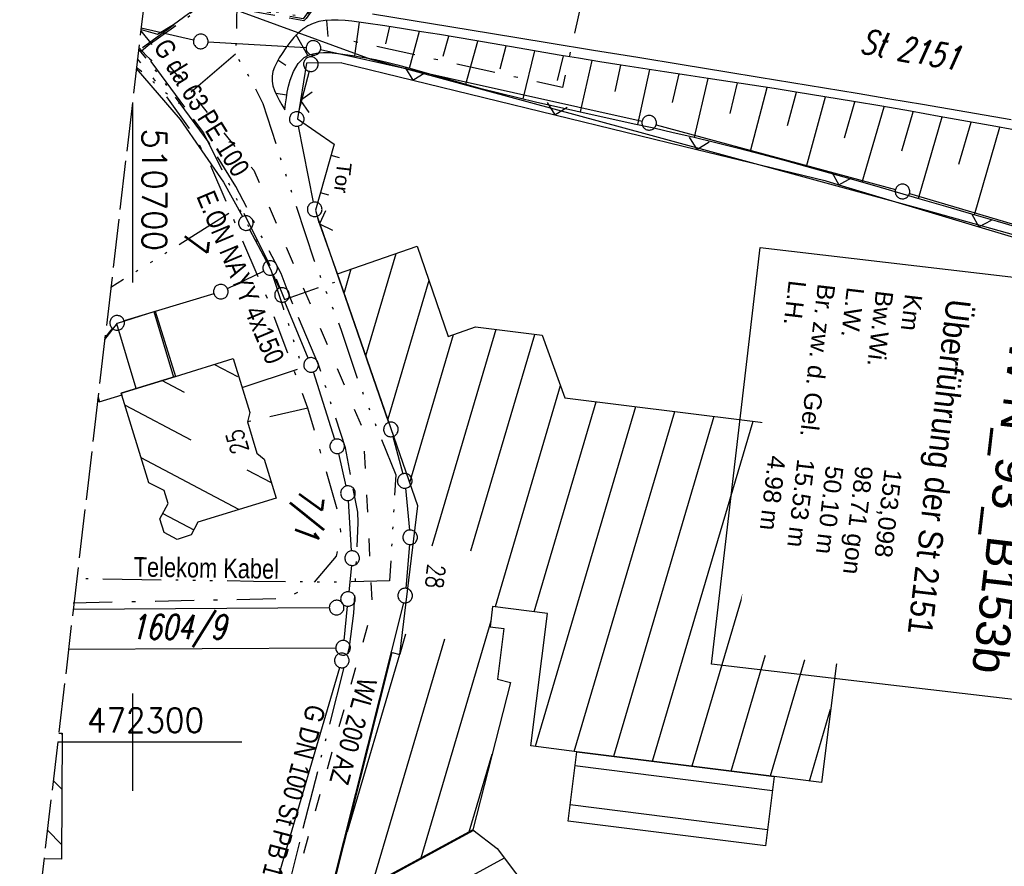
# Model space of a CAD drawing. Extents: x 510637 to 511182, y 471777 to 472747.
# Tile 18 of 42: x 510688 to 510789, y 472287 to 472374. Entities that reach past the tile are written whole.
import ezdxf
from ezdxf.enums import TextEntityAlignment as Align

# ---------------------------------------------------------------- set-up
doc = ezdxf.new("R2010")
doc.units = 0
doc.header["$LTSCALE"] = 10
doc.header["$MEASUREMENT"] = 0
for name, pattern in [('ACAD_ISO03W100', [30, 12, -18]), ('ACAD_ISO13W100', [37, 12, -3, 12, -3, 0.5, -3, 0.5, -3]), ('ACAD_ISO14W100', [25.5, 12, -3, 0.5, -3, 0.5, -3, 0.5, -3]), ('AUSGEZOGEN', [0]), ('LT00', [0]), ('LT08', [0.42, 0.2, -0.1, 0.02, -0.1]), ('LT14', [0.6, 0.5, -0.1])]:
    doc.linetypes.add(name, pattern=pattern)
doc.layers.get('0').update_dxf_attribs({"linetype": 'LT00'})
doc.layers.add('-BLATT_94-RAND', color=7, linetype='LT14', plot=False)
for name, color, linetype in [('ABWASSERLTG', 24, 'LT00'), ('BW_TEXT', 20, 'AUSGEZOGEN'), ('DFK_BEB_SCHR', 254, 'LT00'), ('DFK_BEBAUUNG', 250, 'LT00'), ('DFK_BES-WEGE', 255, 'LT00'), ('DFK_FLUR_NR', 250, 'LT00'), ('DFK_GZPKT', 250, 'LT00'), ('DFK_KATASTER', 250, 'LT00'), ('GASLTG', 250, 'ACAD_ISO13W100'), ('GASLTG_TEXT', 250, 'Continuous'), ('STROM_TEXT', 80, 'Continuous'), ('STROM_UNTER', 80, 'LT08'), ('TELEKOM', 210, 'ACAD_ISO14W100'), ('TELEKOM_TEXT', 210, 'Continuous'), ('TOR_TEXT', 11, 'Continuous'), ('V94_AFBR_BAB', 250, 'LT00'), ('V94_BOESCH', 250, 'LT00'), ('V94_BOSCHUNG', 250, 'LT00'), ('V94_RASTER', 250, 'LT00'), ('V94_ZAUN', 40, 'LT00'), ('WASSERLTG', 130, 'ACAD_ISO03W100'), ('WASSERLTG_TEXT', 130, 'Continuous')]:
    doc.layers.add(name, color=color, linetype=linetype)
doc.styles.add('Beschrift', font='ARIAL.TTF')
doc.styles.get("Standard").update_dxf_attribs({"font": 'romans.shx'})
doc.styles.add('Versorgungsltg', font='ARIAL.TTF', dxfattribs={"width": 0.8, "height": 2})

# ---------------------------------------------------------------- blocks, each defined once
blk = doc.blocks.new('SYMB7010')
at = {"color": 0, "linetype": 'ByBlock'}
for points in [[(-0.031408, 0.499213), (-0.093728, 0.49134), (-0.15457, 0.475719), (-0.212975, 0.452595), (-0.268021, 0.422333), (-0.31884, 0.385411), (-0.36463, 0.342411), (-0.40467, 0.29401), (-0.438329, 0.240973), (-0.465074, 0.184136), (-0.484486, 0.124395), (-0.496256, 0.062692), (-0.5002, 0)], [(-0.5002, 0), (-0.496256, -0.062692), (-0.484486, -0.124395), (-0.465075, -0.184136), (-0.438329, -0.240973), (-0.404671, -0.29401), (-0.36463, -0.342411), (-0.31884, -0.385411), (-0.268021, -0.422333), (-0.212975, -0.452595), (-0.154571, -0.475719), (-0.093728, -0.49134), (-0.031408, -0.499213), (0.031408, -0.499213)], [(0.5002, 0), (0.496256, 0.062692), (0.484485, 0.124395), (0.465074, 0.184136), (0.438329, 0.240973), (0.40467, 0.29401), (0.36463, 0.342411), (0.31884, 0.385411), (0.268021, 0.422333), (0.212975, 0.452595), (0.15457, 0.475719), (0.093728, 0.49134), (0.031408, 0.499213), (-0.031408, 0.499213)], [(0.031408, -0.499213), (0.093728, -0.491341), (0.15457, -0.475719), (0.212975, -0.452595), (0.268021, -0.422333), (0.31884, -0.385411), (0.36463, -0.342411), (0.404671, -0.294011), (0.438329, -0.240974), (0.465075, -0.184136), (0.484486, -0.124395), (0.496256, -0.062692), (0.500201, 0)]]:
    blk.add_lwpolyline(points, dxfattribs=at)
blk = doc.blocks.new('SYMB0024')
at = {"color": 0, "linetype": 'ByBlock'}
for p, q in [((-0.5, 0.5), (0, 0)), ((0, 0), (0.5, 0.5))]:
    blk.add_line(p, q, dxfattribs=at)

msp = doc.modelspace()

# ---------------------------------------------------------------- linework, layer by layer
at = {"layer": 'ABWASSERLTG', "flags": 128}
msp.add_lwpolyline([(510701.5, 472378.5), (510701.63, 472378.47), (510724.46, 472370.1), (510752.82, 472362.41), (510781.43, 472354.61), (510813.59, 472345.61), (510826.34, 472385.72), (510864.1, 472386.96), (510907.87, 472388.37), (510928.76, 472389.25)], dxfattribs=at)
at = {"layer": 'DFK_BEB_SCHR'}
for p, q in [((510723.96, 472339.63), (510727.07, 472350.16)), ((510722.42, 472348.54), (510721.71, 472346.13)), ((510730.42, 472347.38), (510726.21, 472333.13)), ((510702.19, 472344.18), (510704.21, 472337.46)), ((510700.39, 472336.28), (510698.39, 472342.92)), ((510737.28, 472342.36), (510730.7, 472320.12)), ((510734.73, 472319.63), (510741.3, 472341.85)), ((510728.46, 472326.63), (510732.95, 472341.83)), ((510708.43, 472338.77), (510710.78, 472337.52)), ((510705.33, 472335.88), (510703.03, 472337.1)), ((510743.9, 472336.56), (510737.2, 472313.88)), ((510696.47, 472335.42), (510696.62, 472334.9)), ((510741.22, 472313.38), (510747.59, 472334.92)), ((510699.24, 472334.58), (510705.99, 472331.01)), ((510751.61, 472334.42), (510741.31, 472299.56)), ((510745.33, 472299.05), (510755.64, 472333.92)), ((510759.66, 472333.43), (510749.35, 472298.54)), ((510753.37, 472298.04), (510763.68, 472332.93)), ((510767.71, 472332.43), (510757.39, 472297.53)), ((510761.41, 472297.03), (510771.73, 472331.93)), ((510710.93, 472323.87), (510700.9, 472329.18)), ((510711.74, 472327.96), (510714.25, 472326.63)), ((510774.71, 472327.88), (510765.44, 472296.52)), ((510703.11, 472323.48), (510706.29, 472321.79)), ((510736.76, 472312.4), (510729.58, 472288.08)), ((510724.61, 472285.38), (510732.06, 472310.6)), ((510728.03, 472311.09), (510727.43, 472309.04)), ((510727.41, 472308.98), (510722.03, 472290.79)), ((510769.46, 472296.01), (510771.63, 472303.37)), ((510692.79, 472300.83), (510692.72, 472300.91)), ((510734.54, 472290.79), (510736.91, 472298.78)), ((510765.65, 472295.01), (510745.4, 472297.56)), ((510691.87, 472296.06), (510692.75, 472295.17)), ((510744.9, 472293.59), (510765.15, 472291.04)), ((510692.72, 472289.5), (510691.28, 472290.96)), ((510734.99, 472290.94), (510720.07, 472282.83)), ((510720.71, 472278.62), (510738.16, 472288.11))]:
    msp.add_line(p, q, dxfattribs=at)
at = {"layer": 'DFK_BEBAUUNG'}
for points in [[(510734.92, 472290.99, 0), (510720.06, 472282.91, 0), (510726.64, 472309.19, 0), (510727.42, 472308.98, 0), (510729.28, 472324.25, 0), (510721.04, 472348.06, 0), (510729.2, 472350.9, 0), (510732.4, 472341.64, 0), (510735.2, 472342.62, 0), (510742.02, 472341.76, 0), (510744.35, 472335.32, 0), (510775.16, 472331.51, 0), (510770.69, 472295.86, 0), (510765.83, 472296.47, 0), (510745.58, 472299.02, 0), (510740.88, 472299.61, 0), (510742.6, 472313.21, 0), (510736.95, 472313.91, 0), (510736.69, 472311.83, 0), (510738.1, 472311.65, 0), (510737.46, 472306.46, 0), (510738.78, 472306.12, 0), (510734.92, 472290.99, 0)], [(510697.16, 472341.31, 0), (510698.46, 472343, 0), (510702.32, 472344.22, 0), (510704.42, 472337.53, 0), (510698.86, 472335.81, 0)], [(510710.34, 472339.36, 0), (510712.04, 472333.83, 0), (510711.8, 472332.88, 0), (510712.77, 472329.66, 0), (510713.51, 472329.05, 0), (510714.74, 472325.03, 0), (510706.72, 472322.58, 0), (510706.01, 472321.27, 0), (510704.59, 472320.81, 0), (510703.27, 472321.52, 0), (510702.82, 472322.93, 0), (510703.66, 472324.49, 0), (510703.25, 472325.83, 0), (510701.69, 472326.61, 0), (510698.92, 472335.61, 0), (510698.86, 472335.81, 0), (510704.42, 472337.53, 0), (510710.34, 472339.36, 0)], [(510698.86, 472335.81, 0), (510698.92, 472335.61, 0), (510696.55, 472334.88, 0), (510696.45, 472335.21, 0)], [(510692.44, 472300.91, 0), (510692.79, 472300.91, 0), (510692.71, 472288, 0), (510690.93, 472288.01, 0)], [(510745.58, 472299.02, 0), (510765.83, 472296.47, 0), (510764.94, 472289.36, 0), (510744.69, 472291.9, 0), (510745.58, 472299.02, 0)], [(510720.06, 472282.91, 0), (510734.92, 472290.99, 0), (510737.42, 472289.1, 0), (510746.91, 472276.46, 0), (510766.17, 472251.03, 0), (510773.46, 472241.4, 0), (510779.34, 472233.62, 0), (510789.24, 472241.06, 0), (510803.01, 472222.79, 0), (510782.85, 472207.67, 0), (510794.25, 472192.62, 0), (510783.51, 472184.52, 0), (510722.79, 472264.82, 0), (510720.06, 472282.91, 0)]]:
    msp.add_polyline3d(points, dxfattribs=at)
at = {"layer": 'DFK_KATASTER'}
for p, q in [((510700.89, 472373.31), (510706.28, 472372.08)), ((510707.76, 472371.87), (510717.82, 472371.28)), ((510718.45, 472370.5), (510718.43, 472370.32)), ((510719.3, 472371.08), (510752.28, 472363.72)), ((510700.4, 472369.12), (510704.91, 472363.89)), ((510718.12, 472368.85), (510717.05, 472364.68)), ((510704.91, 472363.89), (510709.36, 472357.48)), ((510717.01, 472363.21), (510718.55, 472355.42)), ((510753.73, 472363.36), (510778.28, 472356.71)), ((510709.36, 472357.48), (510711.28, 472353.93)), ((510779.72, 472356.3), (510845.24, 472336.91)), ((510718.95, 472353.97), (510726.28, 472332.8)), ((510712, 472352.61), (510713.77, 472349.32)), ((510709.75, 472346.55), (510713.45, 472348.34)), ((510714.43, 472347.97), (510715.05, 472346.58)), ((510708.35, 472346.01), (510699.15, 472343.25)), ((510718.04, 472339.4), (510715.64, 472345.2)), ((510697.17, 472341.45), (510697.96, 472342.44)), ((510720.78, 472331.07), (510718.56, 472338)), ((510726.72, 472331.37), (510727.75, 472327.53)), ((510721.94, 472326.28), (510721.18, 472329.63)), ((510728.01, 472326.06), (510728.42, 472321.77)), ((510722.49, 472319.63), (510722.16, 472324.8)), ((510728.43, 472320.27), (510728.04, 472315.79)), ((510722.46, 472318.13), (510722.19, 472315.44)), ((510693.93, 472313.66), (510720.2, 472313.81)), ((510727.8, 472314.31), (510720.3, 472284.46)), ((510722.04, 472313.94), (510721.68, 472310.43)), ((510693.45, 472309.53), (510720.86, 472309.68)), ((510713.66, 472281.75), (510721.27, 472307.66))]:
    msp.add_line(p, q, dxfattribs=at)
at = {"layer": 'GASLTG', "ltscale": 0.05, "flags": 128}
for points in [[(510729.34, 472616.95), (510731.57, 472615.13), (510735.41, 472612), (510740.86, 472607.58), (510744.69, 472604.49), (510750.22, 472600.01), (510759.14, 472592.74), (510763.51, 472589.13), (510768.58, 472585.14), (510770.7, 472583.73), (510831.86, 472543.39), (510836.34, 472538.07), (510836.16, 472534.44), (510832.46, 472531.94), (510826.27, 472528.02), (510822.46, 472525.38), (510818, 472522.11), (510812.95, 472518.06), (510809.58, 472515.11), (510804.29, 472509.77), (510800.91, 472505.92), (510797.05, 472500.98), (510796.74, 472500.46), (510793.12, 472494.08), (510791, 472489.97), (510788.07, 472483.49), (510786.49, 472478.82), (510784.76, 472473.42), (510782.98, 472467.34), (510781.27, 472461.31), (510779.92, 472455.73), (510778.69, 472449.9), (510777.61, 472443.98), (510776.63, 472438.24), (510775.57, 472432.1), (510774.28, 472425.86), (510772.79, 472420.46), (510771.64, 472417.15), (510768.58, 472409.16), (510762.93, 472402.45), (510758.03, 472398.82), (510753.21, 472395.37), (510752.36, 472394.8), (510745.83, 472396.7), (510740.69, 472398.18), (510738.8, 472398.76), (510735.86, 472399.69), (510717.83, 472374.28), (510717.59, 472374.02), (510713.99, 472374.67), (510707.7, 472375.83), (510705.58, 472374.31), (510701.61, 472371.5), (510701.09, 472371.05), (510700.87, 472370.86)], [(510700.87, 472373.14), (510700.88, 472373.14), (510702.56, 472372.65), (510704.22, 472373.64), (510705.76, 472374.77), (510705.85, 472374.83), (510707.63, 472375.97), (510715.81, 472374.79), (510717.71, 472374.37), (510735.79, 472399.86), (510739.6, 472398.8), (510752.38, 472395.08), (510757.88, 472399.02), (510762.76, 472402.63), (510768.36, 472409.29), (510771.41, 472417.23), (510772.55, 472420.53), (510774.03, 472425.92), (510775.32, 472432.15), (510776.38, 472438.28), (510777.36, 472444.02), (510778.44, 472449.95), (510779.67, 472455.78), (510781.03, 472461.37), (510782.74, 472467.41), (510784.52, 472473.49), (510786.26, 472478.89), (510787.84, 472483.58), (510790.77, 472490.08), (510792.9, 472494.2), (510796.53, 472500.58), (510796.84, 472501.12), (510800.71, 472506.08), (510804.11, 472509.94), (510809.41, 472515.29), (510812.79, 472518.25), (510817.85, 472522.31), (510822.32, 472525.58), (510826.12, 472528.22), (510829.91, 472530.52), (510832.32, 472532.15), (510835.22, 472534.1), (510835.61, 472534.42), (510836.05, 472534.99), (510835.89, 472537.38), (510835.78, 472538.04), (510835.61, 472538.68), (510833.52, 472541.61), (510831.31, 472543.77), (510770.29, 472583.64), (510762.47, 472589.89), (510758.98, 472592.54), (510750.06, 472599.82), (510744.54, 472604.29), (510740.7, 472607.39), (510735.25, 472611.81), (510731.41, 472614.94), (510729.3, 472616.66)], [(510700.66, 472371.28), (510701.45, 472370.44), (510701.76, 472370.15), (510701.98, 472369.96)], [(510700.87, 472370.86), (510700.64, 472371.12)], [(510864, 471801.78), (510861.12, 471810.98), (510858.56, 471818.8), (510854.88, 471827.36), (510845.16, 471847.74), (510833.55, 471870.29), (510820.88, 471895.41), (510815.24, 471907.04), (510808.36, 471924.03), (510802.87, 471939.39), (510802.87, 471939.39), (510798.88, 471951.67), (510793.31, 471966.52), (510784.31, 471985.42), (510781.45, 471991.41), (510778.34, 471998.29), (510771.89, 472013.18), (510768.45, 472022.05), (510766.76, 472026.94), (510765.71, 472032.52), (510765.07, 472039.47), (510765.01, 472043.67), (510765.5, 472052.73), (510767.03, 472075.69), (510768.15, 472090.5), (510768.95, 472106.37), (510769.79, 472115.59), (510770.67, 472126.57), (510771.32, 472148.21), (510771.58, 472157.8), (510771.1, 472167.01), (510769.35, 472174.79), (510767.65, 472179.41), (510763.26, 472188.42), (510757.58, 472201.11), (510751.26, 472211.43), (510743.88, 472222.11), (510737.55, 472230.63), (510732.72, 472236.3), (510725.1, 472246.12), (510721.86, 472251.1), (510719.59, 472257.55), (510718.78, 472259.47), (510717.4, 472264.42), (510716.35, 472272.74), (510715.92, 472281.65), (510715.98, 472283.9), (510715.89, 472284.67), (510717.41, 472290.69), (510722.26, 472309.77), (510722.71, 472313.22), (510723.17, 472322.55), (510723.12, 472323.59), (510721.85, 472330.2), (510719.12, 472338.66), (510716.17, 472345.62), (510715.25, 472348.08), (510710.6, 472357.01), (510707.86, 472361.5), (510701.87, 472369.64), (510700.87, 472370.86)], [(510701.98, 472369.96), (510701.87, 472369.87), (510701.99, 472369.73), (510707.28, 472362.53), (510714.49, 472348.15), (510715.6, 472345.42), (510721.27, 472347.4)]]:
    msp.add_lwpolyline(points, dxfattribs=at)
at = {"layer": 'STROM_UNTER', "ltscale": 2, "flags": 128}
for points in [[(510729.31, 472616.72), (510731.44, 472614.98), (510744.57, 472604.33), (510759.01, 472592.58), (510768.46, 472584.98), (510770.59, 472583.56), (510831.72, 472543.24), (510836.16, 472538.02), (510835.96, 472534.55), (510833.83, 472533.11), (510826.15, 472528.19), (510822.35, 472525.54), (510817.88, 472522.27), (510812.83, 472518.22), (510809.44, 472515.25), (510804.14, 472509.91), (510800.75, 472506.05), (510796.88, 472501.09), (510792.95, 472494.18), (510790.81, 472490.06), (510787.89, 472483.56), (510784.56, 472473.48), (510781.07, 472461.36), (510779.72, 472455.78), (510778.49, 472449.94), (510776.43, 472438.28), (510775.37, 472432.14), (510774.08, 472425.91), (510772.6, 472420.52), (510771.45, 472417.22), (510768.4, 472409.26), (510762.79, 472402.6), (510752.33, 472395.02), (510738.86, 472398.96), (510735.78, 472399.93), (510735.78, 472399.93), (510717.52, 472374.24), (510714.03, 472374.87), (510707.65, 472376.04), (510700.96, 472371.2)], [(510941.53, 472359.74), (510936.26, 472361.86), (510925.33, 472364.09), (510915.3, 472359.94), (510914.79, 472358.02), (510914.79, 472360.15), (510899.29, 472367.15), (510860.23, 472376.18), (510850.64, 472378.58), (510842.37, 472369.94), (510840.71, 472368.15), (510806.39, 472376.29), (510803.17, 472376.8), (510794.5, 472378.25), (510789.84, 472385.65), (510781.76, 472386.21), (510774.76, 472386.79), (510760.84, 472393.29), (510755.43, 472391.06), (510749.61, 472391.64), (510744.11, 472367.19), (510721.23, 472372.23)], [(510693.93, 472314.31), (510702.38, 472314.47), (510715.71, 472314.75), (510718.49, 472316.19), (510720.94, 472319.08), (510721.38, 472321.58), (510721.1, 472323.63), (510717.99, 472334.28), (510713.94, 472345.33), (510707.88, 472359.51), (510706.15, 472362.54), (510701.99, 472368.37), (510700.52, 472370.11)], [(510717.99, 472334.28), (510711.8, 472332.88)]]:
    msp.add_lwpolyline(points, dxfattribs=at)
at = {"layer": 'TELEKOM', "ltscale": 0.05, "flags": 128}
for points in [[(510710.77, 472391.99), (510710.89, 472384.55), (510710.69, 472374.24), (510710.58, 472370.61), (510712.37, 472367.6), (510713.37, 472365.55), (510715.32, 472359.5), (510718.64, 472349.38), (510721.43, 472342.29), (510723.28, 472336.72), (510727.01, 472327.42), (510726.38, 472316.55), (510720.59, 472316.4), (510712.43, 472316.5), (510694.29, 472316.76)], [(510710.58, 472370.61), (510704.69, 472365.52), (510700.77, 472368.96), (510700.42, 472369.28)], [(510711.25, 472336.4), (510717.44, 472338.44), (510715.52, 472344.45), (510714.22, 472348.45), (510710.9, 472354.9), (510705.18, 472351.29), (510697.78, 472346.65)]]:
    msp.add_lwpolyline(points, dxfattribs=at)
at = {"layer": 'TOR_TEXT'}
for p, q in [((510721.24, 472359.98), (510720.38, 472360.22)), ((510720.15, 472356.13), (510719.28, 472356.38))]:
    msp.add_line(p, q, dxfattribs=at)
at = {"layer": 'V94_AFBR_BAB'}
msp.add_lwpolyline([(510724.63, 472374.75), (510730.68, 472373.76), (510736.72, 472372.77), (510742.76, 472371.78), (510747.31, 472371.03), (510751.86, 472370.28), (510756.41, 472369.53), (510760.97, 472368.78), (510764.31, 472368.24), (510767.66, 472367.69), (510771.01, 472367.14), (510774.36, 472366.59), (510777.71, 472366.03), (510781.05, 472365.47), (510785.6, 472364.69), (510790.15, 472363.89)], dxfattribs=at)
at = {"layer": 'V94_BOESCH'}
for points in [[(510791.52, 472362.64), (510788.59, 472363.17), (510785.67, 472363.7), (510782.75, 472364.22), (510779.83, 472364.74), (510776.9, 472365.25), (510773.97, 472365.75), (510771.03, 472366.24), (510768.08, 472366.72), (510765.83, 472367.08), (510763.58, 472367.42), (510761.33, 472367.77), (510759.08, 472368.11), (510756.84, 472368.45), (510754.6, 472368.79), (510752.36, 472369.13), (510750.14, 472369.48), (510747.94, 472369.83), (510745.75, 472370.18), (510743.97, 472370.48), (510742.21, 472370.78), (510740.45, 472371.08), (510738.68, 472371.39), (510736.91, 472371.69), (510735.13, 472372), (510733.33, 472372.31), (510731.51, 472372.61), (510729.67, 472372.91), (510727.8, 472373.21), (510725.89, 472373.51), (510723.95, 472373.8), (510723.23, 472373.9), (510722.52, 472373.99), (510721.82, 472374.06), (510721.12, 472374.1), (510720.44, 472374.1), (510719.78, 472374.05), (510719.14, 472373.94), (510718.54, 472373.76), (510717.98, 472373.5), (510717.47, 472373.16), (510717, 472372.76), (510716.55, 472372.3), (510716.14, 472371.79), (510715.74, 472371.24), (510715.36, 472370.68), (510715.07, 472370.22), (510714.81, 472369.75), (510714.58, 472369.28), (510714.42, 472368.81), (510714.33, 472368.33), (510714.34, 472367.84), (510714.42, 472367.35), (510714.58, 472366.86), (510714.8, 472366.37), (510715.05, 472365.88), (510715.34, 472365.39), (510715.64, 472364.9)], [(510715.64, 472364.9), (510715.71, 472365.51), (510715.79, 472366.11), (510715.89, 472366.72), (510716.02, 472367.33), (510716.19, 472367.94), (510716.35, 472368.39), (510716.54, 472368.83), (510716.76, 472369.24), (510717.01, 472369.63), (510717.3, 472369.97), (510717.63, 472370.25), (510718.06, 472370.49), (510718.55, 472370.65), (510719.07, 472370.74), (510719.61, 472370.78), (510720.18, 472370.76), (510720.76, 472370.72), (510721.34, 472370.65), (510722.57, 472370.48), (510723.77, 472370.27), (510724.94, 472370.04), (510726.09, 472369.78), (510727.21, 472369.5), (510728.32, 472369.21), (510729.41, 472368.91), (510730.49, 472368.59), (510731.57, 472368.28), (510732.65, 472367.96), (510733.74, 472367.65), (510735.65, 472367.13), (510737.58, 472366.63), (510739.54, 472366.15), (510741.5, 472365.68), (510743.49, 472365.23), (510745.48, 472364.79), (510747.47, 472364.35), (510749.48, 472363.91), (510751.48, 472363.47), (510753.49, 472363.03), (510755.49, 472362.58), (510757.49, 472362.11), (510759.85, 472361.54), (510762.19, 472360.95), (510764.53, 472360.34), (510766.87, 472359.72), (510769.19, 472359.08), (510771.51, 472358.43), (510773.83, 472357.77), (510776.14, 472357.11), (510778.45, 472356.44), (510780.77, 472355.77), (510783.42, 472355), (510786.07, 472354.23), (510788.73, 472353.46), (510791.38, 472352.68)]]:
    msp.add_lwpolyline(points, dxfattribs=at)
at = {"layer": 'V94_BOSCHUNG'}
for p, q in [((510720.08, 472372.41), (510719.93, 472374.06)), ((510722.81, 472370.44), (510723.29, 472373.89)), ((510726, 472371.66), (510726.4, 472373.43)), ((510717.99, 472370.46), (510716.81, 472372.58)), ((510728.44, 472369.17), (510729.45, 472372.95)), ((510731.88, 472370.41), (510732.46, 472372.45)), ((510734.2, 472367.52), (510735.42, 472371.95)), ((510737.74, 472369.09), (510738.34, 472371.45)), ((510740.09, 472366.01), (510741.27, 472370.94)), ((510743.62, 472367.89), (510744.21, 472370.44)), ((510715.75, 472369.44), (510714.93, 472369.98)), ((510745.98, 472364.67), (510747.15, 472369.96)), ((510749.51, 472366.76), (510750.12, 472369.48)), ((510751.84, 472363.4), (510753.09, 472369.02)), ((510755.42, 472365.66), (510756.08, 472368.57)), ((510757.65, 472362.08), (510759.08, 472368.11)), ((510761.31, 472364.51), (510762.09, 472367.65)), ((510763.41, 472360.64), (510765.11, 472367.19)), ((510715.83, 472366.39), (510714.7, 472366.57)), ((510767.2, 472363.3), (510768.12, 472366.71)), ((510769.15, 472359.09), (510771.12, 472366.22)), ((510773.07, 472362.01), (510774.12, 472365.72)), ((510774.88, 472357.47), (510777.11, 472365.21)), ((510778.93, 472360.67), (510780.09, 472364.69)), ((510780.64, 472355.8), (510783.07, 472364.17)), ((510784.78, 472359.3), (510786.04, 472363.63)), ((510786.4, 472354.13), (510789, 472363.1))]:
    msp.add_line(p, q, dxfattribs=at)
at = {"layer": 'V94_RASTER'}
for p, q in [((510700, 472365.66), (510700, 472347.16)), ((510700, 472305), (510700, 472295)), ((510711.24, 472300), (510692.33, 472300))]:
    msp.add_line(p, q, dxfattribs=at)
at = {"layer": 'V94_ZAUN'}
for p, q in [((510721.47, 472369.73), (510728.76, 472367.95)), ((510728.76, 472367.95), (510743.33, 472364.39)), ((510743.33, 472364.39), (510757.9, 472360.83)), ((510772.46, 472357.2), (510786.82, 472352.88)), ((510719.19, 472353.19), (510721.01, 472348.1)), ((510786.82, 472352.88), (510801.18, 472348.55))]:
    msp.add_line(p, q, dxfattribs=at)
for points in [[(510721.47, 472369.73), (510717.87, 472369.69), (510717.24, 472365.84)], [(510717.24, 472365.84), (510716.93, 472363.96), (510720.71, 472361.37), (510718.77, 472354.58), (510719.13, 472353.34), (510719.19, 472353.19)], [(510757.9, 472360.83), (510771.04, 472357.63), (510772.46, 472357.2)]]:
    msp.add_lwpolyline(points, dxfattribs=at)
at = {"layer": 'WASSERLTG', "ltscale": 0.015, "flags": 128}
msp.add_lwpolyline([(510700.86, 472373), (510712.45, 472358.71), (510723.68, 472331.99), (510724.61, 472313.73), (510715.35, 472280.81), (510715.24, 472269.8), (510717.52, 472261.05), (510693.69, 472267.97), (510688.88, 472270.4)], dxfattribs=at)

# ---------------------------------------------------------------- block references
at = {"layer": 'DFK_GZPKT', "xscale": 1.499999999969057, "yscale": 1.5, "zscale": 1.5, "rotation": 251.2881100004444}
for p in [(510707.01, 472371.91), (510718.57, 472371.24), (510718.31, 472369.58), (510716.86, 472363.95), (510753.01, 472363.56), (510779, 472356.51), (510718.7, 472354.68), (510711.64, 472353.27), (510714.13, 472348.66), (510709.07, 472346.23), (510715.35, 472345.89), (510698.43, 472343.03), (510718.33, 472338.71), (510726.52, 472332.09), (510721.01, 472330.36), (510727.94, 472326.81), (510722.11, 472325.55), (510728.49, 472321.02), (510722.54, 472318.88), (510722.11, 472314.69), (510727.98, 472315.04), (510720.95, 472313.81), (510721.61, 472309.68), (510721.48, 472308.38)]:
    msp.add_blockref('SYMB7010', p, dxfattribs=at)
at = {"layer": 'V94_ZAUN', "yscale": 2.099999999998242, "zscale": 2.1}
for p, xscale, rotation in [((510728.76, 472367.95), 2.09999999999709, 346.2800839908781), ((510717.24, 472365.84), 2.100000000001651, 260.6821239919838), ((510743.33, 472364.39), 2.09999999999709, 346.2800839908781), ((510757.9, 472360.83), 2.09999999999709, 346.2800839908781), ((510772.46, 472357.2), 2.099999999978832, 343.2490539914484), ((510719.19, 472353.19), 2.100000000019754, 289.7292339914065), ((510786.82, 472352.88), 2.099999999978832, 343.2490539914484)]:
    msp.add_blockref('SYMB0024', p, dxfattribs=dict(at, xscale=xscale, rotation=rotation))

# ---------------------------------------------------------------- texts
at = {"layer": 'DFK_BEBAUUNG', "width": 0.8}
for s, rotation, p in [('25', -253.2338, (510711.96, 472329.91)), ('28', -96.9457, (510730.34, 472318.35))]:
    msp.add_text(s, height=1.8, rotation=rotation, dxfattribs=at).set_placement(p)
at = {"layer": 'DFK_BES-WEGE', "oblique": 13.754, "width": 0.75}
msp.add_text('St 2151', height=2.5, rotation=349.5849, dxfattribs=at).set_placement((510774.54, 472370.77))
at = {"layer": 'DFK_FLUR_NR', "oblique": 13.754, "width": 0.75}
for s, rotation, p in [('7', 263.3409, (510705.43, 472352.46)), ('7/1', 263.3409, (510717.18, 472326.02)), ('1604/9', -0.0003, (510699.8, 472310.57))]:
    msp.add_text(s, height=2.5, rotation=rotation, dxfattribs=at).set_placement(p)
at = {"layer": 'GASLTG_TEXT', "style": 'Versorgungsltg', "width": 0.8}
for s, rotation, p in [('G da 63 PE 100', 301.659, (510706.26, 472364.6)), ('G DN 100 St PB 16', 255.2806, (510715.46, 472294.63))]:
    msp.add_text(s, height=2, rotation=rotation, dxfattribs=at).set_placement(p, align=Align.CENTER)
at = {"layer": 'STROM_TEXT', "style": 'Versorgungsltg', "width": 0.8}
msp.add_text('E.ON NAYY 4x150', height=2, rotation=292.7109, dxfattribs=at).set_placement((510710.17, 472347.32), align=Align.CENTER)
at = {"layer": 'TELEKOM_TEXT', "style": 'Versorgungsltg', "width": 0.8}
msp.add_text('Telekom Kabel', height=2, rotation=359.0844, dxfattribs=at).set_placement((510707.57, 472316.88), align=Align.CENTER)
at = {"layer": 'TOR_TEXT', "style": 'Beschrift'}
msp.add_text('Tor', height=1.5, rotation=263.3409, dxfattribs=at).set_placement((510721.02, 472359.56))
at = {"layer": 'V94_RASTER'}
for s, rotation, width, p in [(' 510700', 270.0005, 0.979, (510701, 472364.66)), (' 472300', 0.0005, 0.934, (510693.74, 472301))]:
    msp.add_text(s, height=2.5, rotation=rotation, dxfattribs=dict(at, width=width)).set_placement(p)
at = {"layer": 'WASSERLTG_TEXT', "style": 'Versorgungsltg', "width": 0.8}
msp.add_text('WL 200 AZ', height=2, rotation=254.3912, dxfattribs=at).set_placement((510721.69, 472301.38), align=Align.CENTER)
msp.add_text('WL 200 AZ', height=2, rotation=254.3912, dxfattribs=at).set_placement((510721.69, 472301.38), align=Align.CENTER)

# ---------------------------------------------------------------- next in the draw order: texts
at = {"layer": 'BW_TEXT', "insert": (510799.77, 472343.67), "char_height": 2, "width": 37.5546, "attachment_point": 1, "rotation": 263.3409, "style": 'Beschrift', "bg_fill": 3, "box_fill_scale": 1.5, "bg_fill_color": 256, "bg_fill_transparency": 0}
msp.add_mtext('{\\Funir_o|c0;\\H1.75x;6638752\\fArial|b0|i0|c238|p34;\\H0.5714x;\\P\\H1.75x;BW N_93_B153b\\W0.8;\\P\\H0.3714x;\\W1;\\P\\H1.924x;\\W0.9;Überführung der \\fArial|b0|i0|c0|p34;St 2151\\fArial|b0|i0|c238|p34;\\P\\H0.1999x;\\W1;\\P\\H3.602x;Km\\fArial|b0|i0|c0|p34;^I^I   \\fArial|b0|i0|c238|p34;153,098\\PBw.Wi\\fArial|b0|i0|c0|p34;.^I^I   \\fArial|b0|i0|c238|p34;98.71 gon\\PL.W.                  \\fArial|b0|i0|c0|p34; \\fArial|b0|i0|c238|p34;5\\fArial|b0|i0|c0|p34;0\\fArial|b0|i0|c238|p34;.\\fArial|b0|i0|c0|p34;10\\fArial|b0|i0|c238|p34; m\\PBr. zw. d. Gel.\\fArial|b0|i0|c0|p34;^I   \\fArial|b0|i0|c238|p34;15.53 m\\PL.H.^I\\fArial|b0|i0|c0|p34;^I   \\fArial|b0|i0|c238|p34;4.98 m}', dxfattribs=at)

# ---------------------------------------------------------------- next in the draw order: linework, layer by layer
at = {"layer": '-BLATT_94-RAND'}
msp.add_lwpolyline([(510744.52, 472747.01), (510637.26, 471828.25), (511074.29, 471777.23), (511181.55, 472695.99), (510744.52, 472747.01)], dxfattribs=at)
at = {"layer": 'BW_TEXT'}
msp.add_lwpolyline([(510802.98, 472346.26), (510797.98, 472303.49), (510759.41, 472307.99), (510764.4, 472350.77)], close=True, dxfattribs=at)

doc.saveas('drawing.dxf')
